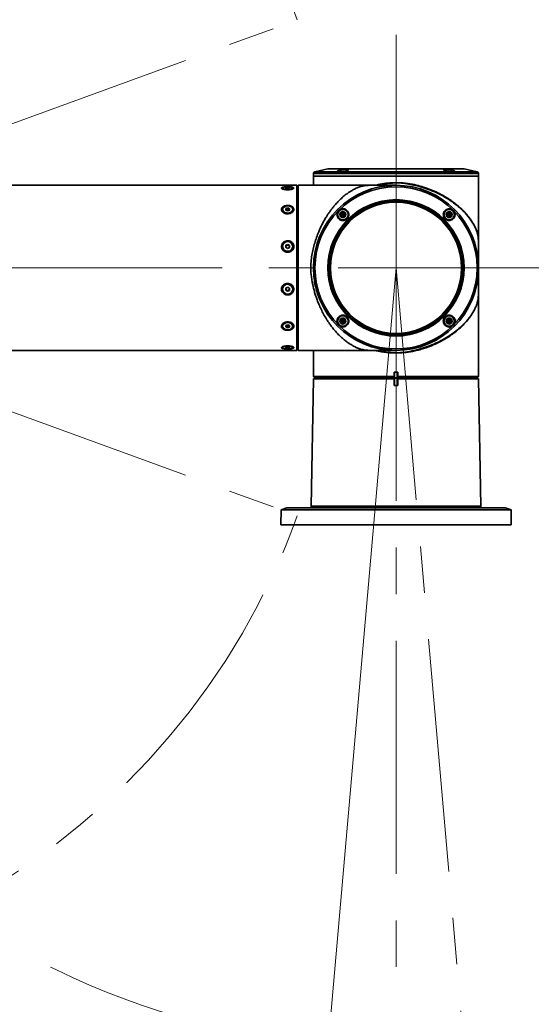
# Model space of a CAD drawing. Header units: millimetres. Extents: x -54 to 820, y 0 to 420.
# Tile 22 of 26: x 190 to 218, y 277 to 330. Entities that reach past the tile are written whole.
import ezdxf

# ---------------------------------------------------------------- set-up
doc = ezdxf.new("R2010")
doc.units = ezdxf.units.MM
doc.linetypes.add('CENTERX2', pattern=[20.32, 12.7, -2.54, 2.54, -2.54])
doc.layers.add('标注层', color=150, linetype='Continuous')
doc.styles.add('SLDTEXTSTYLE0', font='TXT', dxfattribs={"width": 0.7})
doc.dimstyles.new('SLDDIMSTYLE0', dxfattribs={"dimtxt": 3.5, "dimasz": 4, "dimexe": 0, "dimexo": 0.0625, "dimgap": 0.875, "dimtad": 0, "dimtih": 1, "dimtoh": 1, "dimlfac": 10, "dimrnd": 1e-09, "dimzin": 12, "dimdsep": 46, "dimtxsty": 'SLDTEXTSTYLE0', "dimsah": 1, "dimcen": 0, "dimadec": 0, "dimazin": 3, "dimtfac": 1, "dimtdec": 3, "dimtofl": 0, "dimtmove": 0, "dimatfit": 3, "dimfxl": 0, "dimfrac": 2, "dimtolj": 1, "dimtzin": 12, "dimarcsym": 0})

# ---------------------------------------------------------------- blocks, each defined once
blk = doc.blocks.new('_D')
at = {"layer": '标注层'}
for p, q in [((243.69, 343.152), (257.178, 353.828)), ((257.178, 353.828), (268.159, 353.828))]:
    blk.add_line(p, q, dxfattribs=at)
blk.add_solid([(243.69, 343.152), (247.137, 345.242), (246.516, 346.026)], dxfattribs=at)
at = {"layer": '标注层', "char_height": 3.5, "attachment_point": 1, "style": 'SLDTEXTSTYLE0'}
for s, insert in [('%%c', (258.178, 358.339)), ('850', (262.048, 358.339))]:
    blk.add_mtext(s, dxfattribs=dict(at, insert=insert))

msp = doc.modelspace()

# ---------------------------------------------------------------- linework, layer by layer
at = {"color": 7, "linetype": 'CENTERX2', "lineweight": 18}
for p, q in [((210.3652, 316.7753), (210.3652, 359.2753)), ((167.8652, 316.7753), (204.9831, 330.2851)), ((167.8652, 316.7753), (207.2152, 316.7753)), ((167.8652, 316.7753), (204.9831, 303.2655)), ((207.2152, 316.7753), (252.8652, 316.7753)), ((210.3652, 316.7753), (210.3652, 274.2753)), ((210.3652, 316.7753), (214.0694, 274.4371))]:
    msp.add_line(p, q, dxfattribs=at)
at = {"color": 7, "linetype": 'Continuous', "lineweight": 35}
for p, q in [((206.6496, 322.1718), (205.9433, 322.0129)), ((214.059, 322.1743), (206.6715, 322.1743)), ((214.7872, 322.0129), (214.0809, 322.1718)), ((205.8652, 321.9153), (205.8652, 321.7753)), ((205.8652, 321.7753), (205.8652, 321.2753)), ((210.3652, 321.7753), (205.8652, 321.7753)), ((213.5472, 321.7753), (205.8652, 321.7753)), ((214.8652, 321.7753), (210.3652, 321.7753)), ((214.8652, 321.7753), (213.5472, 321.7753)), ((214.8652, 321.7753), (214.8652, 321.9153)), ((214.8652, 316.7753), (214.8652, 321.7753)), ((204.9552, 321.2753), (173.2752, 321.2753)), ((204.1782, 321.122), (204.1782, 321.065)), ((204.3503, 321.1095), (204.361, 321.1393)), ((204.4445, 321.0922), (204.3503, 321.1095)), ((204.361, 321.1393), (204.4659, 321.1518)), ((204.361, 321.1076), (204.361, 321.1393)), ((204.5495, 321.1047), (204.4445, 321.0922)), ((204.4659, 321.1518), (204.5602, 321.1345)), ((204.4659, 321.0948), (204.4659, 321.1518)), ((204.5602, 321.1345), (204.5495, 321.1047)), ((204.7322, 321.065), (204.7322, 321.122)), ((204.9552, 313.5934), (204.9552, 321.2753)), ((204.9552, 320.9553), (204.9752, 320.9753)), ((204.9752, 320.9753), (204.9752, 312.5753)), ((204.9752, 320.9753), (204.9852, 320.9753)), ((205.0352, 321.2753), (204.9852, 321.2253)), ((204.9852, 312.3264), (204.9852, 321.2253)), ((210.3652, 321.2753), (205.0352, 321.2753)), ((205.0352, 321.2753), (205.0352, 312.2764)), ((212.0766, 321.1053), (212.358, 320.9957)), ((204.1782, 319.9573), (204.1782, 319.9156)), ((204.3503, 319.9232), (204.361, 320.0045)), ((204.4445, 319.876), (204.3503, 319.9232)), ((204.3599, 319.9184), (204.361, 319.9267)), ((204.361, 320.0045), (204.4659, 320.0386)), ((204.361, 319.9267), (204.361, 320.0045)), ((204.361, 319.9267), (204.4135, 319.9438)), ((204.4135, 319.9438), (204.4659, 319.9608)), ((204.5495, 319.9101), (204.4445, 319.876)), ((204.4659, 320.0386), (204.5602, 319.9914)), ((204.4659, 319.9608), (204.4659, 320.0386)), ((204.4659, 319.9608), (204.5131, 319.9372)), ((204.5131, 319.9372), (204.5506, 319.9184)), ((204.5602, 319.9914), (204.5495, 319.9101)), ((204.7322, 319.9156), (204.7322, 319.9573)), ((206.9387, 319.6896), (206.8861, 319.6357)), ((207.3511, 319.6644), (207.3999, 319.7691)), ((207.4661, 319.6745), (207.3511, 319.6644)), ((207.4173, 319.5698), (207.3511, 319.6644)), ((207.3999, 319.7691), (207.5149, 319.7791)), ((207.4661, 319.6745), (207.3999, 319.7691)), ((207.4661, 319.6745), (207.4173, 319.5698)), ((207.5323, 319.5799), (207.4173, 319.5698)), ((207.4661, 319.6745), (207.5149, 319.7791)), ((207.4661, 319.6745), (207.5811, 319.6845)), ((207.4661, 319.6745), (207.5323, 319.5799)), ((207.5149, 319.7791), (207.5811, 319.6845)), ((207.5811, 319.6845), (207.5323, 319.5799)), ((213.1597, 319.7233), (213.2543, 319.7895)), ((213.1698, 319.6083), (213.1597, 319.7233)), ((213.2644, 319.6745), (213.1597, 319.7233)), ((213.2644, 319.6745), (213.1698, 319.6083)), ((213.2744, 319.5594), (213.1698, 319.6083)), ((213.2543, 319.7895), (213.359, 319.7407)), ((213.2644, 319.6745), (213.2543, 319.7895)), ((213.2644, 319.6745), (213.359, 319.7407)), ((213.2644, 319.6745), (213.369, 319.6257)), ((213.2644, 319.6745), (213.2744, 319.5594)), ((213.369, 319.6257), (213.2744, 319.5594)), ((213.359, 319.7407), (213.369, 319.6257)), ((204.1782, 317.94), (204.1782, 317.9248)), ((204.3503, 317.8934), (204.361, 318.0045)), ((204.4445, 317.829), (204.3503, 317.8934)), ((204.3529, 317.8917), (204.3557, 317.9205)), ((204.3557, 317.9205), (204.361, 317.976)), ((204.361, 318.0045), (204.4659, 318.0511)), ((204.361, 317.976), (204.361, 318.0045)), ((204.361, 317.976), (204.4135, 317.9993)), ((204.4135, 317.9993), (204.4659, 318.0226)), ((204.5495, 317.8755), (204.4445, 317.829)), ((204.4659, 318.0511), (204.5602, 317.9866)), ((204.4659, 318.0226), (204.4659, 318.0511)), ((204.4659, 318.0226), (204.5131, 317.9904)), ((204.5131, 317.9904), (204.5576, 317.9599)), ((204.5602, 317.9866), (204.5495, 317.8755)), ((204.7322, 317.9248), (204.7322, 317.94)), ((214.864, 317.1216), (214.864, 317.5818)), ((214.864, 316.8793), (214.864, 316.9744)), ((214.8652, 310.8553), (214.8652, 316.7753)), ((204.1782, 315.6259), (204.1782, 315.6106)), ((204.3503, 315.5641), (204.361, 315.6751)), ((204.4445, 315.4996), (204.3503, 315.5641)), ((204.3974, 315.5603), (204.3529, 315.5908)), ((204.361, 315.6751), (204.4659, 315.7217)), ((204.4445, 315.5281), (204.3974, 315.5603)), ((204.497, 315.5514), (204.4445, 315.5281)), ((204.5495, 315.5462), (204.4445, 315.4996)), ((204.4445, 315.5281), (204.4445, 315.4996)), ((204.4659, 315.7217), (204.5602, 315.6572)), ((204.5495, 315.5746), (204.497, 315.5514)), ((204.5602, 315.6572), (204.5495, 315.5462)), ((204.5548, 315.6302), (204.5495, 315.5746)), ((204.5495, 315.5746), (204.5495, 315.5462)), ((204.5576, 315.659), (204.5548, 315.6302)), ((204.7322, 315.6106), (204.7322, 315.6259)), ((214.3152, 314.6053), (214.3075, 314.6053)), ((214.3152, 314.6053), (214.3102, 314.6104)), ((214.3346, 314.6553), (214.3402, 314.6553)), ((214.3402, 314.6553), (214.3402, 314.666)), ((207.3615, 313.925), (207.4561, 313.9912)), ((207.3715, 313.81), (207.3615, 313.925)), ((207.4661, 313.8762), (207.3615, 313.925)), ((207.4561, 313.9912), (207.5607, 313.9424)), ((207.4661, 313.8762), (207.4561, 313.9912)), ((207.4661, 313.8762), (207.5607, 313.9424)), ((207.5607, 313.9424), (207.5707, 313.8274)), ((213.1493, 313.8661), (213.1982, 313.9708)), ((213.1982, 313.9708), (213.3132, 313.9808)), ((213.2644, 313.8762), (213.1982, 313.9708)), ((213.2644, 313.8762), (213.3132, 313.9808)), ((213.3132, 313.9808), (213.3794, 313.8862)), ((214.1483, 314.3153), (214.1333, 314.3153)), ((204.1782, 313.6351), (204.1782, 313.5934)), ((204.3503, 313.5593), (204.361, 313.6406)), ((204.4445, 313.5121), (204.3503, 313.5593)), ((204.3974, 313.6134), (204.3599, 313.6322)), ((204.361, 313.6406), (204.4659, 313.6747)), ((204.4445, 313.5898), (204.3974, 313.6134)), ((204.497, 313.6069), (204.4445, 313.5898)), ((204.4445, 313.5898), (204.4445, 313.5121)), ((204.5495, 313.5462), (204.4445, 313.5121)), ((204.4659, 313.6747), (204.5602, 313.6275)), ((204.5495, 313.6239), (204.497, 313.6069)), ((204.5506, 313.6323), (204.5495, 313.6239)), ((204.5602, 313.6275), (204.5495, 313.5462)), ((204.5495, 313.6239), (204.5495, 313.5462)), ((204.7322, 313.5934), (204.7322, 313.6351)), ((204.9552, 312.2753), (204.9552, 313.5934)), ((207.4661, 313.8762), (207.3715, 313.81)), ((207.4762, 313.7612), (207.3715, 313.81)), ((207.4661, 313.8762), (207.4762, 313.7612)), ((207.4661, 313.8762), (207.5707, 313.8274)), ((207.5707, 313.8274), (207.4762, 313.7612)), ((213.2644, 313.8762), (213.1493, 313.8661)), ((213.2156, 313.7716), (213.1493, 313.8661)), ((213.2644, 313.8762), (213.2156, 313.7716)), ((213.3306, 313.7816), (213.2156, 313.7716)), ((213.2644, 313.8762), (213.3794, 313.8862)), ((213.2644, 313.8762), (213.3306, 313.7816)), ((213.3794, 313.8862), (213.3306, 313.7816)), ((204.1782, 312.4857), (204.1782, 312.4287)), ((204.3503, 312.4162), (204.361, 312.4459)), ((204.4445, 312.3989), (204.3503, 312.4162)), ((204.361, 312.4459), (204.4659, 312.4584)), ((204.4445, 312.4559), (204.4445, 312.3989)), ((204.5495, 312.4114), (204.4445, 312.3989)), ((204.4659, 312.4584), (204.5602, 312.4411)), ((204.5495, 312.4431), (204.5495, 312.4114)), ((204.5602, 312.4411), (204.5495, 312.4114)), ((204.7322, 312.4287), (204.7322, 312.4857)), ((204.9552, 312.5953), (204.9752, 312.5753)), ((204.9752, 312.5753), (204.9852, 312.5753)), ((205.0164, 312.2953), (204.9852, 312.3264)), ((173.2752, 312.2753), (204.9552, 312.2753)), ((205.2952, 312.2764), (205.0352, 312.2764)), ((205.2952, 312.2764), (205.2952, 312.2753)), ((205.2952, 312.2753), (210.3652, 312.2753)), ((205.8652, 312.2753), (205.8652, 310.8553)), ((210.2838, 312.2761), (210.2824, 312.2761)), ((205.8647, 310.7248), (205.7437, 303.7936)), ((205.8952, 310.7553), (205.8647, 310.7248)), ((210.2652, 310.7248), (205.8647, 310.7248)), ((205.8652, 310.8553), (205.9352, 310.7853)), ((205.8652, 310.8553), (210.2652, 310.8553)), ((205.8952, 310.7553), (210.2702, 310.7553)), ((205.9352, 310.7853), (210.2791, 310.7853)), ((206.1652, 310.7853), (206.1652, 310.7553)), ((210.2652, 311.0953), (210.4652, 311.0953)), ((210.2652, 311.0953), (210.2652, 310.8553)), ((210.2652, 310.8553), (210.2652, 310.8365)), ((210.4603, 310.7553), (210.2702, 310.7553)), ((210.2791, 310.7853), (210.4514, 310.7853)), ((210.4514, 310.7853), (214.7952, 310.7853)), ((210.4603, 310.7553), (214.8352, 310.7553)), ((210.4652, 310.8553), (210.4652, 311.0953)), ((210.4652, 310.8553), (214.8652, 310.8553)), ((210.4652, 310.8365), (210.4652, 310.8553)), ((214.8658, 310.7248), (210.4652, 310.7248)), ((214.5652, 310.7553), (214.5652, 310.7853)), ((214.7952, 310.7853), (214.8652, 310.8553)), ((214.8352, 310.7553), (214.8658, 310.7248)), ((214.8658, 310.7248), (214.9868, 303.7936)), ((210.2652, 310.3553), (210.2654, 310.3553)), ((210.4651, 310.3553), (210.2654, 310.3553)), ((204.0934, 303.588), (204.0792, 302.7753)), ((204.4152, 303.6953), (204.0934, 303.588)), ((216.6371, 303.588), (204.0934, 303.588)), ((204.4152, 303.6953), (216.3152, 303.6953)), ((216.3152, 303.6953), (216.6371, 303.588)), ((216.6371, 303.588), (216.6513, 302.7753)), ((204.0792, 302.7753), (216.6513, 302.7753))]:
    msp.add_line(p, q, dxfattribs=at)
at = {"color": 8, "linetype": 'Continuous', "lineweight": 35}
for p, q in [((205.9433, 322.0129), (213.492, 322.0129)), ((212.9926, 322.1718), (206.6496, 322.1718)), ((214.0809, 322.1718), (212.9926, 322.1718)), ((213.492, 322.0129), (214.7872, 322.0129)), ((214.8652, 321.9153), (205.8652, 321.9153)), ((206.907, 319.6547), (206.9047, 319.6547)), ((214.8644, 317.7576), (214.864, 317.5801)), ((214.8641, 317.5816), (214.8641, 317.1145)), ((214.8641, 316.978), (214.8641, 316.8782)), ((214.8641, 316.6725), (214.8641, 315.969))]:
    msp.add_line(p, q, dxfattribs=at)
at = {"color": 7, "linetype": 'Continuous', "lineweight": 18}
msp.add_line((210.3652, 316.7753), (206.6611, 274.4371), dxfattribs=at)
at = {"color": 7, "linetype": 'Continuous', "lineweight": 35, "flags": 128}
for points in [[(204.7069, 321.1519), (204.6481, 321.1735), (204.5633, 321.188), (204.4639, 321.1937), (204.3633, 321.1896), (204.2751, 321.1765), (204.2113, 321.1559), (204.1804, 321.1308), (204.1866, 321.1045), (204.2291, 321.0806), (204.3021, 321.0623), (204.3959, 321.052), (204.4976, 321.0512), (204.5936, 321.0599), (204.671, 321.077), (204.7192, 321.1002), (204.7317, 321.1264), (204.7069, 321.1519)], [(204.2036, 319.8338), (204.1788, 319.9036), (204.1782, 319.9156)], [(204.7069, 320.0391), (204.6481, 320.0979), (204.5633, 320.1377), (204.4639, 320.1531), (204.3633, 320.1421), (204.2751, 320.1061), (204.2113, 320.05), (204.1804, 319.9815), (204.1866, 319.9096), (204.2291, 319.8442), (204.3021, 319.7941), (204.3959, 319.766), (204.4976, 319.7638), (204.5936, 319.7877), (204.671, 319.8345), (204.7192, 319.8979), (204.7317, 319.9693), (204.7069, 320.0391)], [(204.7322, 319.9156), (204.7301, 319.8915), (204.6992, 319.8229), (204.6354, 319.7668), (204.5472, 319.7308), (204.4466, 319.7198), (204.3472, 319.7352), (204.33, 319.7409)], [(204.7069, 318.0518), (204.6481, 318.132), (204.5633, 318.1864), (204.4639, 318.2075), (204.3633, 318.1924), (204.2751, 318.1433), (204.2113, 318.0667), (204.1804, 317.973), (204.1866, 317.8749), (204.2291, 317.7855), (204.3021, 317.717), (204.3959, 317.6787), (204.4976, 317.6756), (204.5936, 317.7083), (204.671, 317.7722), (204.7192, 317.8588), (204.7317, 317.9564), (204.7069, 318.0518)], [(204.2036, 317.813), (204.1788, 317.9084), (204.1782, 317.9248)], [(204.5477, 317.8748), (204.549, 317.878), (204.5499, 317.8805)], [(204.7069, 315.7224), (204.6481, 315.8027), (204.5633, 315.857), (204.4639, 315.8781), (204.3633, 315.863), (204.2751, 315.8139), (204.2113, 315.7373), (204.1804, 315.6436), (204.1866, 315.5455), (204.2291, 315.4561), (204.3021, 315.3877), (204.3959, 315.3493), (204.4976, 315.3462), (204.5936, 315.3789), (204.671, 315.4428), (204.7192, 315.5294), (204.7317, 315.627), (204.7069, 315.7224)], [(204.3628, 315.6759), (204.3615, 315.6727), (204.3605, 315.6701)], [(204.7069, 313.6751), (204.6481, 313.7339), (204.5633, 313.7737), (204.4639, 313.7891), (204.3633, 313.7781), (204.2751, 313.7421), (204.2113, 313.6861), (204.1804, 313.6175), (204.1866, 313.5457), (204.2291, 313.4802), (204.3021, 313.4301), (204.3959, 313.402), (204.4976, 313.3998), (204.5936, 313.4237), (204.671, 313.4705), (204.7192, 313.5339), (204.7317, 313.6053), (204.7069, 313.6751)], [(204.7069, 312.4586), (204.6481, 312.4801), (204.5633, 312.4947), (204.4639, 312.5003), (204.3633, 312.4963), (204.2751, 312.4831), (204.2113, 312.4626), (204.1804, 312.4375), (204.1866, 312.4112), (204.2291, 312.3873), (204.3021, 312.3689), (204.3959, 312.3586), (204.4976, 312.3578), (204.5936, 312.3666), (204.671, 312.3837), (204.7192, 312.4069), (204.7317, 312.4331), (204.7069, 312.4586)], [(205.0352, 312.2764), (205.0275, 312.2842), (205.0164, 312.2953)], [(210.2652, 310.7248), (210.2652, 310.7063), (210.2652, 310.6917)], [(210.4652, 310.6917), (210.4652, 310.7102), (210.4652, 310.7248)]]:
    msp.add_lwpolyline(points, dxfattribs=at)
at = {"color": 7, "linetype": 'Continuous', "lineweight": 35}
for centre, radius in [((210.3652, 316.7753), 4.5), ((210.3652, 316.7753), 4.422), ((210.3652, 316.7753), 3.7157), ((210.3652, 316.7753), 3.684), ((210.3652, 316.7753), 3.625), ((210.3652, 316.7753), 3.575), ((207.4661, 319.6745), 0.285), ((207.4661, 319.6745), 0.165), ((213.2644, 319.6745), 0.285), ((213.2644, 319.6745), 0.165), ((207.4661, 313.8762), 0.285), ((207.4661, 313.8762), 0.165), ((213.2644, 313.8762), 0.285), ((213.2644, 313.8762), 0.165)]:
    msp.add_circle(centre, radius, dxfattribs=at)
at = {"color": 7, "linetype": 'CENTERX2', "lineweight": 18}
for centre, radius, start, end in [((210.3652, 316.7753), 42.5, 275, 265), ((167.8652, 316.7753), 39.5, 20, 340)]:
    msp.add_arc(centre, radius, start, end, dxfattribs=at)
at = {"color": 7, "linetype": 'Continuous', "lineweight": 35}
for centre, radius, start, end in [((205.9652, 321.9153), 0.1, 102.68038, 180), ((206.6715, 322.0742), 0.1, 90, 102.68038), ((214.059, 322.0742), 0.1, 77.31962, 90), ((214.7652, 321.9153), 0.1, 0, 77.31962), ((204.4399, 319.8536), 0.094, 106.33531, 139.77417), ((204.455, 319.8152), 0.1351, 64.56068, 107.90966), ((204.4782, 319.8629), 0.0821, 34.19989, 64.89623), ((204.4543, 317.9333), 0.2781, 205.63881, 358.22841), ((204.4487, 317.9116), 0.0934, 174.50312, 194.59297), ((204.452, 317.9105), 0.0968, 113.43156, 174.05118), ((204.4552, 317.9052), 0.1029, 55.8067, 113.92108), ((204.4591, 317.9107), 0.0962, 8.6616, 55.9061), ((204.4552, 315.6189), 0.2771, 1.44453, 178.55547), ((204.4514, 315.64), 0.0962, 188.65931, 235.91004), ((204.4553, 315.6454), 0.1029, 235.80261, 293.92513), ((204.4585, 315.6402), 0.0968, 293.43049, 354.05225), ((204.4618, 315.6391), 0.0934, 354.50435, 14.59084), ((201.6599, 313.6046), 11.9581, 1.4504, 1.68568), ((204.4323, 313.6878), 0.0821, 214.19789, 244.89588), ((204.4555, 313.7354), 0.1351, 244.56189, 287.90928), ((204.4706, 313.6971), 0.094, 286.33349, 319.77424), ((204.5239, 313.6089), 0.2099, 7.14886, 78.51964)]:
    msp.add_arc(centre, radius, start, end, dxfattribs=at)
for points, knots in [([(207.786, 322.1336), (207.7816, 322.1267), (207.7726, 322.1131), (207.7138, 322.0881), (207.6286, 322.0635), (207.523, 322.0414), (207.4113, 322.0246), (207.3072, 322.0146), (207.2224, 322.0122), (207.1652, 322.0172), (207.1409, 322.0292), (207.1518, 322.047), (207.1977, 322.0693), (207.2748, 322.0941), (207.3751, 322.1184), (207.4865, 322.1391), (207.5947, 322.1532), (207.6865, 322.1587), (207.7522, 322.1554), (207.7834, 322.1458), (207.7853, 322.1369), (207.786, 322.1336)], [0, 0, 0, 0, 0.0549012, 0.1097718, 0.165317, 0.2208989, 0.2757022, 0.3293206, 0.3818635, 0.4338351, 0.4859085, 0.5387044, 0.5926053, 0.647609, 0.7032512, 0.7586923, 0.8130574, 0.8659435, 0.9177214, 0.9693333, 1, 1, 1, 1]), ([(213.5843, 322.0344), (213.5818, 322.0295), (213.5769, 322.0195), (213.5253, 322.0129), (213.4477, 322.0133), (213.35, 322.0211), (213.2432, 322.0354), (213.1379, 322.0552), (213.0454, 322.0788), (212.9769, 322.1038), (212.9415, 322.1271), (212.9443, 322.1455), (212.9841, 322.1564), (213.0547, 322.1585), (213.1468, 322.152), (213.2512, 322.1379), (213.3579, 322.1178), (213.4561, 322.0939), (213.5333, 322.0691), (213.5761, 322.0486), (213.582, 322.0384), (213.5843, 322.0344)], [0, 0, 0, 0, 0.0528444, 0.1057173, 0.1579591, 0.2098862, 0.2621735, 0.3153694, 0.3697216, 0.4250508, 0.4807244, 0.535834, 0.5896287, 0.6419964, 0.6935804, 0.7454067, 0.7983371, 0.8526797, 0.9080837, 0.9637364, 1, 1, 1, 1]), ([(210.3652, 321.4178), (210.4633, 321.4156), (210.6627, 321.4113), (210.9607, 321.3801), (211.2985, 321.3259), (211.6762, 321.239), (211.9408, 321.1506), (212.0766, 321.1052)], [0, 0, 0, 0, 0.1642959, 0.3342329, 0.5035339, 0.7452678, 1, 1, 1, 1]), ([(204.6457, 321.1835), (204.6172, 321.1866), (204.555, 321.1933), (204.4436, 321.1957), (204.3285, 321.1915), (204.2274, 321.1796), (204.1542, 321.1606), (204.1172, 321.1356), (204.1184, 321.1073), (204.1552, 321.0787), (204.2236, 321.053), (204.3178, 321.0339), (204.4295, 321.025), (204.5463, 321.0285), (204.6535, 321.0444), (204.7367, 321.0696), (204.7857, 321.0992), (204.7966, 321.1283), (204.7704, 321.1536), (204.7171, 321.1722), (204.6675, 321.18), (204.6457, 321.1835)], [0, 0, 0, 0, 0.0470031, 0.1024138, 0.1586632, 0.214842, 0.2699075, 0.3231153, 0.3745683, 0.4253186, 0.4767463, 0.5298067, 0.584652, 0.6407078, 0.6970242, 0.7525483, 0.8063847, 0.858318, 0.9091411, 0.960218, 1, 1, 1, 1]), ([(209.5776, 312.2765), (209.477, 312.2762), (209.3491, 312.2758), (209.1948, 312.2758), (209.1204, 312.2759), (209.0318, 312.2761), (208.9497, 312.2768), (208.8768, 312.2784), (208.7834, 312.2819), (208.6778, 312.2918), (208.5502, 312.3153), (208.4492, 312.3427), (208.3715, 312.3686), (208.317, 312.3884), (208.2593, 312.4112), (208.1965, 312.4382), (208.099, 312.4837), (207.9489, 312.5635), (207.769, 312.6785), (207.5772, 312.8213), (207.4004, 312.9718), (207.2247, 313.1419), (207.0693, 313.3097), (206.9301, 313.4755), (206.8026, 313.6415), (206.6841, 313.8093), (206.5549, 314.0082), (206.4181, 314.2419), (206.2781, 314.5142), (206.1606, 314.7753), (206.0628, 315.0233), (205.9817, 315.2573), (205.9105, 315.493), (205.8238, 315.8288), (205.7428, 316.2528), (205.7048, 316.7171), (205.7282, 317.1157), (205.7751, 317.4607), (205.8424, 317.7995), (205.9278, 318.1227), (206.0294, 318.439), (206.1358, 318.7158), (206.2412, 318.9555), (206.3413, 319.1612), (206.4507, 319.3649), (206.5563, 319.5433), (206.6561, 319.6988), (206.7486, 319.8337), (206.8471, 319.968), (206.9517, 320.101), (207.0808, 320.2538), (207.2428, 320.4279), (207.4412, 320.6163), (207.609, 320.7535), (207.7349, 320.8458), (207.8141, 320.9003), (207.8934, 320.9513), (207.9728, 320.9987), (208.0523, 321.0425), (208.1263, 321.0796), (208.2031, 321.1155), (208.2921, 321.1535), (208.3901, 321.1893), (208.4881, 321.2187), (208.5764, 321.2404), (208.6563, 321.2544), (208.7242, 321.2629), (208.7774, 321.2675), (208.8426, 321.2714), (208.915, 321.2733), (208.9946, 321.2742), (209.1069, 321.2749), (209.3061, 321.2749), (209.4782, 321.2744), (209.5776, 321.2741)], [0, 0, 0, 0, 0.0181448, 0.023082, 0.0274988, 0.0314308, 0.039091, 0.0430167, 0.0471001, 0.0614504, 0.0757084, 0.0908911, 0.0971631, 0.1033682, 0.1101283, 0.1174434, 0.1253137, 0.1440883, 0.1694413, 0.1874342, 0.2104374, 0.2311526, 0.2495812, 0.2663404, 0.2823571, 0.2976341, 0.3121752, 0.3339685, 0.3548062, 0.3747087, 0.39076, 0.4064439, 0.4217769, 0.4367769, 0.4703407, 0.4996423, 0.5195952, 0.5414592, 0.5620682, 0.5822647, 0.6030853, 0.6245723, 0.6394344, 0.6548174, 0.6707306, 0.6871825, 0.6987466, 0.7108016, 0.7233494, 0.7363917, 0.7499299, 0.7707692, 0.794597, 0.819951, 0.8290999, 0.8382519, 0.8474071, 0.8565653, 0.8657267, 0.8748913, 0.8820467, 0.8924713, 0.9061652, 0.9166171, 0.9270645, 0.9375098, 0.9436199, 0.9488413, 0.9531985, 0.9611595, 0.9650073, 0.9688649, 0.9820294, 1, 1, 1, 1]), ([(210.2677, 321.2744), (210.2381, 321.2743), (210.1635, 321.2741), (209.9785, 321.2739), (209.7696, 321.2736), (209.5792, 321.2735), (209.3602, 321.2733), (209.1345, 321.2732), (208.9784, 321.2732), (208.9085, 321.2731)], [0, 0, 0, 0, 0.1460811, 0.3687815, 0.4887545, 0.6147086, 0.7470969, 0.8867087, 1, 1, 1, 1]), ([(210.266, 321.2744), (210.2372, 321.2743), (210.1634, 321.2741), (209.9796, 321.2739), (209.7709, 321.2736), (209.5805, 321.2735), (209.3614, 321.2733), (209.1407, 321.2732), (208.9896, 321.2732), (208.9248, 321.2731)], [0, 0, 0, 0, 0.1444024, 0.3697164, 0.4910946, 0.6185218, 0.7524557, 0.8936934, 1, 1, 1, 1]), ([(210.2658, 321.2742), (210.2717, 321.2744), (210.2799, 321.2745), (210.2802, 321.2745), (210.2803, 321.2745)], [0, 0, 0, 0, 0.7144426, 1, 1, 1, 1]), ([(212.0766, 321.1053), (212.0429, 321.1108), (211.9917, 321.1193), (211.9276, 321.13), (211.8938, 321.1356), (211.8768, 321.1385), (211.8725, 321.1392), (211.8714, 321.1394), (211.8711, 321.1394), (211.871, 321.1394), (211.871, 321.1394), (211.871, 321.1394), (211.871, 321.1394)], [0, 0, 0, 0, 0.4913458, 0.7467347, 0.9361797, 0.9837897, 0.99582, 0.9988906, 0.9996916, 0.9999075, 0.9999691, 1, 1, 1, 1]), ([(212.358, 320.9957), (212.3585, 320.9955), (212.3593, 320.9952), (212.3601, 320.9948), (212.3605, 320.9947)], [0, 0, 0, 0, 0.5599744, 1, 1, 1, 1]), ([(212.3605, 320.9947), (212.4255, 320.9664), (212.5582, 320.9088), (212.7519, 320.8132), (212.9457, 320.7088), (213.1378, 320.595), (213.3272, 320.4719), (213.4881, 320.3572), (213.6242, 320.2522), (213.739, 320.158), (213.8551, 320.0564), (213.9715, 319.9474), (214.0871, 319.831), (214.2005, 319.7072), (214.298, 319.5907), (214.3872, 319.4747), (214.4741, 319.3522), (214.5624, 319.2128), (214.6377, 319.0757), (214.6973, 318.9512), (214.7446, 318.8366), (214.7827, 318.7275), (214.8111, 318.6265), (214.8336, 318.523), (214.8491, 318.4195), (214.8591, 318.2999), (214.8628, 318.1835), (214.8641, 318.0671), (214.8646, 317.948), (214.8646, 317.7837), (214.8643, 317.6538), (214.8641, 317.5816)], [0, 0, 0, 0, 0.03765008, 0.07686265, 0.11766067, 0.16006464, 0.20409259, 0.24976086, 0.27891977, 0.31001943, 0.3430623, 0.37805041, 0.41498586, 0.45386985, 0.49470387, 0.52361345, 0.56136504, 0.60795773, 0.65226187, 0.68762638, 0.72296485, 0.7582772, 0.78900552, 0.81598413, 0.8508712, 0.87679014, 0.90669444, 0.92148268, 0.93696694, 0.96501273, 1, 1, 1, 1]), ([(204.6887, 320.1179), (204.6629, 320.1314), (204.6073, 320.1604), (204.5, 320.1804), (204.3834, 320.1779), (204.2735, 320.1496), (204.1854, 320.0985), (204.1303, 320.0306), (204.1131, 319.9543), (204.1332, 319.8781), (204.1869, 319.8095), (204.2695, 319.7552), (204.3741, 319.7221), (204.4901, 319.7161), (204.6038, 319.7395), (204.7003, 319.7897), (204.7667, 319.8587), (204.7962, 319.9363), (204.7873, 320.0122), (204.7486, 320.0747), (204.7067, 320.1049), (204.6887, 320.1179)], [0, 0, 0, 0, 0.047295, 0.1019621, 0.1578766, 0.214222, 0.2699491, 0.3241064, 0.3763264, 0.4272448, 0.4781857, 0.5303856, 0.5844025, 0.6399776, 0.6962977, 0.7523356, 0.8070707, 0.8598861, 0.9110928, 0.9618732, 1, 1, 1, 1]), ([(207.4592, 319.3545), (207.4226, 319.359), (207.3496, 319.368), (207.2542, 319.4268), (207.1829, 319.512), (207.1447, 319.6176), (207.1444, 319.7293), (207.1813, 319.8334), (207.2496, 319.9182), (207.3409, 319.9753), (207.4454, 319.9997), (207.5525, 319.9888), (207.6514, 319.9429), (207.7305, 319.8658), (207.7796, 319.7655), (207.7919, 319.6541), (207.7659, 319.5459), (207.7063, 319.454), (207.6215, 319.3884), (207.5346, 319.3572), (207.4796, 319.3553), (207.4592, 319.3545)], [0, 0, 0, 0, 0.0549013, 0.1097717, 0.1653169, 0.220899, 0.2757025, 0.3293203, 0.3818635, 0.433835, 0.4859085, 0.5387042, 0.5926055, 0.6476092, 0.703251, 0.7586926, 0.8130575, 0.8659433, 0.9177215, 0.9693333, 1, 1, 1, 1]), ([(207.4504, 319.9827), (207.4544, 319.9864), (207.4631, 319.9943), (207.4793, 320.0087), (207.4901, 320.0181), (207.4972, 320.0243)], [0, 0, 0, 0, 0.2330321, 0.4993438, 1, 1, 1, 1]), ([(213.2713, 319.3545), (213.2358, 319.3572), (213.1647, 319.3625), (213.0684, 319.4144), (212.9943, 319.4921), (212.9499, 319.5893), (212.9392, 319.6955), (212.9637, 319.8008), (213.0226, 319.8936), (213.1104, 319.9623), (213.2169, 319.9974), (213.3285, 319.9944), (213.4314, 319.9546), (213.5141, 319.8839), (213.5686, 319.7912), (213.5901, 319.6861), (213.5761, 319.5792), (213.5274, 319.4815), (213.448, 319.405), (213.3574, 319.3623), (213.2959, 319.3568), (213.2713, 319.3545)], [0, 0, 0, 0, 0.0528679, 0.1057754, 0.1577906, 0.2093374, 0.2614423, 0.3148205, 0.369567, 0.4251496, 0.4806903, 0.5353988, 0.5889117, 0.6413801, 0.6933308, 0.7454411, 0.7983179, 0.8523161, 0.9073954, 0.9630538, 1, 1, 1, 1]), ([(213.5726, 319.6902), (213.5763, 319.6861), (213.5842, 319.6774), (213.5986, 319.6613), (213.608, 319.6505), (213.6142, 319.6434)], [0, 0, 0, 0, 0.2330377, 0.4993406, 1, 1, 1, 1]), ([(204.7113, 318.1415), (204.6875, 318.1631), (204.6365, 318.2094), (204.533, 318.2476), (204.4172, 318.2545), (204.3037, 318.2242), (204.208, 318.1599), (204.1424, 318.0699), (204.1141, 317.9663), (204.1237, 317.8616), (204.1682, 317.766), (204.243, 317.6881), (204.342, 317.636), (204.4561, 317.6174), (204.572, 317.6367), (204.6749, 317.6928), (204.7511, 317.7781), (204.7916, 317.8803), (204.7935, 317.9856), (204.7639, 318.0758), (204.7269, 318.122), (204.7113, 318.1415)], [0, 0, 0, 0, 0.0474734, 0.1016271, 0.1572342, 0.2135607, 0.2695763, 0.3242638, 0.3770262, 0.4282027, 0.4789919, 0.5307323, 0.5842152, 0.6394054, 0.6956107, 0.7518402, 0.8070458, 0.8604339, 0.9120136, 0.9627704, 1, 1, 1, 1]), ([(206.118, 318.2812), (206.1271, 318.3031), (206.1413, 318.3373), (206.1699, 318.4057), (206.1892, 318.4524), (206.2033, 318.4866)], [0, 0, 0, 0, 0.3195941, 0.4999969, 1, 1, 1, 1]), ([(214.8626, 318.166), (214.8629, 318.148), (214.8639, 318.099), (214.8645, 317.9731), (214.8647, 317.8524), (214.8645, 317.7694), (214.8644, 317.7576)], [0, 0, 0, 0, 0.1484398, 0.4045856, 0.9150441, 1, 1, 1, 1]), ([(214.8634, 316.967), (214.8636, 316.9648), (214.8644, 316.9566), (214.8643, 316.9944), (214.8643, 317.064), (214.8639, 317.15), (214.8636, 317.2644), (214.8633, 317.4388), (214.863, 317.6527), (214.8628, 317.9012), (214.8627, 318.0743), (214.8627, 318.166)], [0, 0, 0, 0, 0.0418573, 0.1582674, 0.2126113, 0.2705754, 0.3748091, 0.5115908, 0.6813111, 0.8311142, 1, 1, 1, 1]), ([(214.8641, 317.5816), (214.8641, 317.5817), (214.864, 317.5817), (214.864, 317.5818), (214.864, 317.5818)], [0, 0, 0, 0, 0.5600159, 1, 1, 1, 1]), ([(214.8626, 315.3772), (214.8626, 315.3896), (214.8626, 315.4899), (214.8625, 315.652), (214.8624, 315.8392), (214.8622, 315.9691), (214.8618, 316.0821), (214.8615, 316.2164), (214.8613, 316.3784), (214.8612, 316.5138), (214.8615, 316.5805), (214.8605, 316.5653), (214.8605, 316.5647)], [0, 0, 0, 0, 0.0194515, 0.1565999, 0.2643423, 0.3443547, 0.4018609, 0.5072521, 0.6466503, 0.8206981, 0.9922788, 1, 1, 1, 1]), ([(214.864, 315.9706), (214.864, 316.0513), (214.864, 316.2126), (214.864, 316.4642), (214.864, 316.5927), (214.864, 316.6714)], [0, 0, 0, 0, 0.28008388, 0.55946723, 1, 1, 1, 1]), ([(204.7113, 315.4092), (204.7308, 315.4345), (204.7719, 315.4879), (204.7963, 315.5882), (204.7859, 315.6923), (204.7403, 315.7875), (204.6647, 315.8647), (204.5649, 315.9158), (204.4506, 315.9333), (204.3348, 315.9127), (204.2326, 315.8555), (204.1575, 315.7695), (204.1183, 315.667), (204.1173, 315.5615), (204.1522, 315.4636), (204.2189, 315.3818), (204.3118, 315.3235), (204.4228, 315.2957), (204.5393, 315.3041), (204.6407, 315.344), (204.69, 315.3895), (204.7113, 315.4092)], [0, 0, 0, 0, 0.04749574, 0.10005385, 0.15119218, 0.20199059, 0.25377774, 0.30731904, 0.36255379, 0.41877435, 0.47498465, 0.53013957, 0.58346077, 0.63499298, 0.68574448, 0.73709839, 0.79005028, 0.84480063, 0.90080866, 0.95713682, 1, 1, 1, 1]), ([(214.8641, 315.969), (214.8642, 315.916), (214.8645, 315.8175), (214.8646, 315.6788), (214.8644, 315.5597), (214.8639, 315.4565), (214.8628, 315.3773), (214.8611, 315.3155), (214.859, 315.2652), (214.8548, 315.1961), (214.8458, 315.1053), (214.8285, 315.0007), (214.8005, 314.8829), (214.7605, 314.7545), (214.7055, 314.6164), (214.6437, 314.4866), (214.5775, 314.3651), (214.5026, 314.2419), (214.4178, 314.1173), (214.3303, 314.0009), (214.2279, 313.8749), (214.1049, 313.7373), (213.9547, 313.5861), (213.8016, 313.4461), (213.6477, 313.317), (213.4952, 313.199), (213.2649, 313.0342), (212.9439, 312.8353), (212.5203, 312.6171), (212.2206, 312.5011), (212.0766, 312.4454)], [0, 0, 0, 0, 0.0244314, 0.0454454, 0.0632815, 0.0788224, 0.0938805, 0.1032391, 0.113343, 0.1242822, 0.1486868, 0.181083, 0.2099366, 0.2502049, 0.2934963, 0.3314675, 0.3641179, 0.4000153, 0.4392901, 0.4734187, 0.502401, 0.5506107, 0.5961671, 0.6390739, 0.6793351, 0.7169557, 0.7519419, 0.8410421, 0.9236552, 1, 1, 1, 1]), ([(214.864, 315.9688), (214.864, 315.9689), (214.864, 315.9689), (214.8641, 315.969), (214.8641, 315.969)], [0, 0, 0, 0, 0.5599853, 1, 1, 1, 1]), ([(206.2033, 315.064), (206.1894, 315.0977), (206.1682, 315.1489), (206.1415, 315.213), (206.1274, 315.2467), (206.1203, 315.2638), (206.1185, 315.2681), (206.1181, 315.2692), (206.118, 315.2695), (206.118, 315.2695), (206.1179, 315.2696), (206.1179, 315.2696), (206.1179, 315.2696)], [0, 0, 0, 0, 0.4913459, 0.7467337, 0.9361801, 0.9837887, 0.9958174, 0.9988906, 0.9996913, 0.9999057, 0.9999679, 1, 1, 1, 1]), ([(207.4748, 313.5563), (207.4392, 313.5588), (207.368, 313.5637), (207.2712, 313.6152), (207.1966, 313.6929), (207.1517, 313.7906), (207.1409, 313.8974), (207.1656, 314.0027), (207.2243, 314.0952), (207.3116, 314.1637), (207.4179, 314.1991), (207.5297, 314.1963), (207.6329, 314.1564), (207.7156, 314.0859), (207.7699, 313.9937), (207.7917, 313.8893), (207.7784, 313.7826), (207.7301, 313.6844), (207.6506, 313.6073), (207.5602, 313.5644), (207.4989, 313.5586), (207.4748, 313.5563)], [0, 0, 0, 0, 0.0528443, 0.1057172, 0.157959, 0.209886, 0.2621734, 0.3153693, 0.3697216, 0.4250507, 0.4807243, 0.5358339, 0.5896287, 0.6419962, 0.6935802, 0.7454066, 0.7983369, 0.8526795, 0.9080836, 0.9637364, 1, 1, 1, 1]), ([(213.2557, 313.5563), (213.2193, 313.561), (213.1466, 313.5703), (213.0518, 313.6292), (212.981, 313.7142), (212.9429, 313.8196), (212.9427, 313.9315), (212.98, 314.0358), (213.0485, 314.1203), (213.1394, 314.177), (213.2431, 314.2013), (213.3501, 314.1907), (213.4492, 314.145), (213.5288, 314.0676), (213.578, 313.967), (213.5901, 313.8556), (213.5642, 313.7478), (213.5048, 313.6559), (213.4197, 313.59), (213.332, 313.5587), (213.2764, 313.557), (213.2557, 313.5563)], [0, 0, 0, 0, 0.0545454, 0.1090585, 0.1643314, 0.2200118, 0.2751973, 0.3291075, 0.381571, 0.433182, 0.4849573, 0.5377875, 0.5920307, 0.6473814, 0.7030503, 0.7581607, 0.8121561, 0.8649911, 0.9170701, 0.9690393, 1, 1, 1, 1]), ([(213.6142, 313.9073), (213.608, 313.9002), (213.5986, 313.8894), (213.5842, 313.8732), (213.5763, 313.8645), (213.5726, 313.8605)], [0, 0, 0, 0, 0.5006514, 0.7669435, 1, 1, 1, 1]), ([(204.6887, 313.4328), (204.7107, 313.4491), (204.7573, 313.484), (204.7924, 313.5541), (204.7929, 313.631), (204.757, 313.7047), (204.6897, 313.7677), (204.5962, 313.8133), (204.485, 313.8348), (204.3681, 313.8277), (204.2604, 313.7916), (204.1761, 313.7318), (204.1258, 313.6575), (204.1137, 313.5796), (204.1384, 313.5065), (204.1963, 313.4444), (204.2822, 313.3982), (204.389, 313.3722), (204.5052, 313.3706), (204.6107, 313.3915), (204.665, 313.4202), (204.6887, 313.4328)], [0, 0, 0, 0, 0.0473152, 0.1004347, 0.1519304, 0.2026809, 0.2540638, 0.3070592, 0.3618477, 0.417875, 0.474198, 0.5297651, 0.5836669, 0.6356566, 0.6864944, 0.737539, 0.7899623, 0.8442129, 0.8999381, 0.9562797, 1, 1, 1, 1]), ([(213.2801, 313.5679), (213.2761, 313.5643), (213.2673, 313.5564), (213.2512, 313.542), (213.2404, 313.5325), (213.2333, 313.5264)], [0, 0, 0, 0, 0.233039, 0.499344, 1, 1, 1, 1]), ([(204.6457, 312.3672), (204.6712, 312.3713), (204.7261, 312.3802), (204.7785, 312.4015), (204.7975, 312.4283), (204.7787, 312.4572), (204.7263, 312.4848), (204.6447, 312.5078), (204.5409, 312.5225), (204.425, 312.5256), (204.3109, 312.516), (204.2136, 312.4951), (204.1457, 312.4672), (204.1148, 312.4373), (204.1219, 312.4097), (204.1642, 312.3868), (204.2371, 312.3696), (204.3348, 312.3588), (204.4479, 312.3549), (204.5574, 312.3575), (204.6185, 312.3642), (204.6457, 312.3672)], [0, 0, 0, 0, 0.0470198, 0.1010907, 0.1533784, 0.2043237, 0.2552353, 0.3073669, 0.3613093, 0.4168335, 0.4731409, 0.5292087, 0.5840107, 0.6369019, 0.6881526, 0.7389206, 0.7905618, 0.8439173, 0.8990069, 0.9551712, 1, 1, 1, 1]), ([(212.0766, 312.4454), (211.9858, 312.4144), (211.8075, 312.3534), (211.5325, 312.2787), (211.2039, 312.207), (210.8154, 312.1476), (210.5148, 312.1378), (210.3652, 312.1329)], [0, 0, 0, 0, 0.1712641, 0.3365965, 0.4963327, 0.749451, 1, 1, 1, 1]), ([(208.9085, 312.2776), (208.93, 312.2776), (209.032, 312.2776), (209.1933, 312.2776), (209.3765, 312.2776), (209.5348, 312.2777), (209.7019, 312.2775), (209.8916, 312.2771), (210.0669, 312.2767), (210.2019, 312.2764), (210.2517, 312.2763), (210.2728, 312.2762)], [0, 0, 0, 0, 0.0354025, 0.1678535, 0.2736997, 0.3597554, 0.4659236, 0.5995181, 0.7600505, 0.8984045, 1, 1, 1, 1]), ([(208.9114, 312.2776), (208.9323, 312.2776), (209.0338, 312.2776), (209.1946, 312.2776), (209.3778, 312.2776), (209.5361, 312.2777), (209.7029, 312.2775), (209.8929, 312.2771), (210.0064, 312.2768), (210.0679, 312.2767)], [0, 0, 0, 0, 0.0455859, 0.2206639, 0.3605751, 0.4743335, 0.6146857, 0.7912897, 1, 1, 1, 1]), ([(210.2652, 310.8365), (210.267, 310.8209), (210.269, 310.8034), (210.2781, 310.7871), (210.2791, 310.7853)], [0, 0, 0, 0, 0.888295, 1, 1, 1, 1]), ([(210.2702, 310.7553), (210.2694, 310.7528), (210.2677, 310.747), (210.2658, 310.7368), (210.2654, 310.7291), (210.2652, 310.7248)], [0, 0, 0, 0, 0.2486209, 0.5819587, 1, 1, 1, 1]), ([(210.4514, 310.7853), (210.4566, 310.7968), (210.4643, 310.8135), (210.465, 310.831), (210.4652, 310.8365)], [0, 0, 0, 0, 0.6848681, 1, 1, 1, 1]), ([(210.4652, 310.7248), (210.4651, 310.7281), (210.4649, 310.7342), (210.4636, 310.7426), (210.4621, 310.7495), (210.4609, 310.7535), (210.4603, 310.7553)], [0, 0, 0, 0, 0.32148638, 0.59531625, 0.82148684, 1, 1, 1, 1]), ([(205.6437, 303.6953), (205.6576, 303.6953), (205.6718, 303.6956), (205.6992, 303.7019), (205.7117, 303.7078), (205.7301, 303.7259), (205.7362, 303.7383), (205.743, 303.7655), (205.7435, 303.7798), (205.7437, 303.7936)], [0, 0, 0, 0, 0.25, 0.25, 0.5, 0.5, 0.75, 0.75, 1, 1, 1, 1]), ([(205.7437, 303.7936), (205.7437, 303.7936), (205.7735, 303.7936), (205.8915, 303.7936), (205.9798, 303.7936), (206.2113, 303.7936), (206.3545, 303.7936), (206.6906, 303.7936), (206.8835, 303.7936), (207.3112, 303.7936), (207.5462, 303.7936), (208.0492, 303.7936), (208.3172, 303.7936), (208.8761, 303.7936), (209.167, 303.7936), (209.7603, 303.7936), (210.0628, 303.7936), (210.6677, 303.7936), (210.9702, 303.7936), (211.5635, 303.7936), (211.8544, 303.7936), (212.4133, 303.7936), (212.6813, 303.7936), (213.1843, 303.7936), (213.4193, 303.7936), (213.847, 303.7936), (214.0398, 303.7936), (214.3759, 303.7936), (214.5192, 303.7936), (214.7507, 303.7936), (214.8389, 303.7936), (214.957, 303.7936), (214.9868, 303.7936), (214.9868, 303.7936)], [0, 0, 0, 0, 0.0625, 0.0625, 0.125, 0.125, 0.1875, 0.1875, 0.25, 0.25, 0.3125, 0.3125, 0.375, 0.375, 0.4375, 0.4375, 0.5, 0.5, 0.5625, 0.5625, 0.625, 0.625, 0.6875, 0.6875, 0.75, 0.75, 0.8125, 0.8125, 0.875, 0.875, 0.9375, 0.9375, 1, 1, 1, 1]), ([(215.0867, 303.6953), (215.0729, 303.6953), (215.0586, 303.6956), (215.0313, 303.7019), (215.0188, 303.7078), (215.0004, 303.7259), (214.9943, 303.7383), (214.9875, 303.7655), (214.987, 303.7798), (214.9868, 303.7936)], [0, 0, 0, 0, 0.25, 0.25, 0.5, 0.5, 0.75, 0.75, 1, 1, 1, 1])]:
    msp.add_open_spline(points, degree=3, knots=knots, dxfattribs=at)
at = {"color": 8, "linetype": 'Continuous', "lineweight": 35}
for points, knots in [([(209.2242, 321.2753), (209.3073, 321.2943), (209.5335, 321.3459), (209.9152, 321.4027), (210.2157, 321.4128), (210.3652, 321.4178)], [0, 0, 0, 0, 0.2258127, 0.614881, 1, 1, 1, 1]), ([(211.871, 321.1394), (211.752, 321.1753), (211.5137, 321.2472), (211.1388, 321.3302), (210.7545, 321.3877), (210.3635, 321.4136), (209.9733, 321.3867), (209.6388, 321.3394), (209.4401, 321.2929), (209.3652, 321.2753)], [0, 0, 0, 0, 0.1512547, 0.3028485, 0.454433, 0.6059721, 0.7571412, 0.9084553, 1, 1, 1, 1]), ([(210.2588, 321.2741), (210.2684, 321.2743), (210.2874, 321.2747), (210.2919, 321.2749), (210.2688, 321.2743), (210.2677, 321.2743)], [0, 0, 0, 0, 0.4882202, 0.9752812, 1, 1, 1, 1]), ([(211.871, 321.1394), (212.0357, 321.0821), (212.3666, 320.967), (212.8175, 320.7524), (213.2996, 320.4738), (213.7775, 320.1213), (214.2131, 319.6979), (214.5436, 319.2613), (214.729, 318.8957), (214.8204, 318.6042), (214.8522, 318.412), (214.8611, 318.2555), (214.8623, 318.1792), (214.8626, 318.166)], [0, 0, 0, 0, 0.090158, 0.1811, 0.2725526, 0.4097216, 0.5466136, 0.6837804, 0.820731, 0.8894992, 0.9583041, 0.9927802, 1, 1, 1, 1]), ([(206.1179, 315.2696), (206.0798, 315.3887), (206.0033, 315.6273), (205.9405, 315.8999), (205.9222, 316.0531), (205.9192, 316.078)], [0, 0, 0, 0, 0.45511006, 0.91124101, 1, 1, 1, 1]), ([(209.3582, 312.2753), (209.515, 312.2426), (209.8393, 312.175), (210.3508, 312.1314), (210.8719, 312.1737), (211.3783, 312.2677), (211.8614, 312.4016), (212.3164, 312.5662), (212.7399, 312.759), (213.13, 312.9755), (213.4838, 313.2106), (213.8341, 313.4871), (214.1641, 313.8055), (214.4531, 314.1626), (214.6518, 314.4938), (214.778, 314.7931), (214.8329, 315.0067), (214.8547, 315.1857), (214.8615, 315.3087), (214.8639, 315.444), (214.8645, 315.5742), (214.8646, 315.7515), (214.8643, 315.883), (214.864, 315.9706)], [0, 0, 0, 0, 0.0521854, 0.107858, 0.1633798, 0.2189793, 0.274412, 0.3294428, 0.3848638, 0.4406801, 0.4965286, 0.5523947, 0.6266827, 0.7010655, 0.7754411, 0.8312607, 0.8872147, 0.9082636, 0.9293077, 0.9434039, 0.9575877, 0.9717375, 1, 1, 1, 1]), ([(210.3652, 312.1329), (210.2672, 312.135), (210.0677, 312.1393), (209.7702, 312.1712), (209.4904, 312.2133), (209.3173, 312.256), (209.2391, 312.2753)], [0, 0, 0, 0, 0.25555527, 0.51988488, 0.78322541, 1, 1, 1, 1]), ([(210.1902, 312.2787), (210.2089, 312.2781), (210.2465, 312.2768), (210.2842, 312.2761), (210.2913, 312.2759), (210.2814, 312.2761), (210.2802, 312.2761)], [0, 0, 0, 0, 0.2333836, 0.4683217, 0.9365149, 1, 1, 1, 1])]:
    msp.add_open_spline(points, degree=3, knots=knots, dxfattribs=at)
at = {"color": 7, "linetype": 'Continuous', "lineweight": 35}
for points in [[(210.2652, 310.6917), (210.2652, 310.5796), (210.2653, 310.4675), (210.2654, 310.3553)], [(210.4651, 310.3553), (210.4652, 310.4675), (210.4652, 310.5796), (210.4652, 310.6917)]]:
    msp.add_open_spline(points, degree=3, dxfattribs=at)

# ---------------------------------------------------------------- dimensions: what is measured, and where the dimension line sits
at = {"layer": '标注层'}
dim = msp.add_radius_dim(center=(210.3652, 316.7753), mpoint=(243.6899, 343.1517), text='%%c850', dimstyle='SLDDIMSTYLE0', override={"dimpost": '<>'}, dxfattribs=at)
dim.commit()
dim.dimension.update_dxf_attribs({"geometry": '_D', "text_midpoint": (263.1683, 355.8645), "dimtype": 164})

doc.saveas('drawing.dxf')
